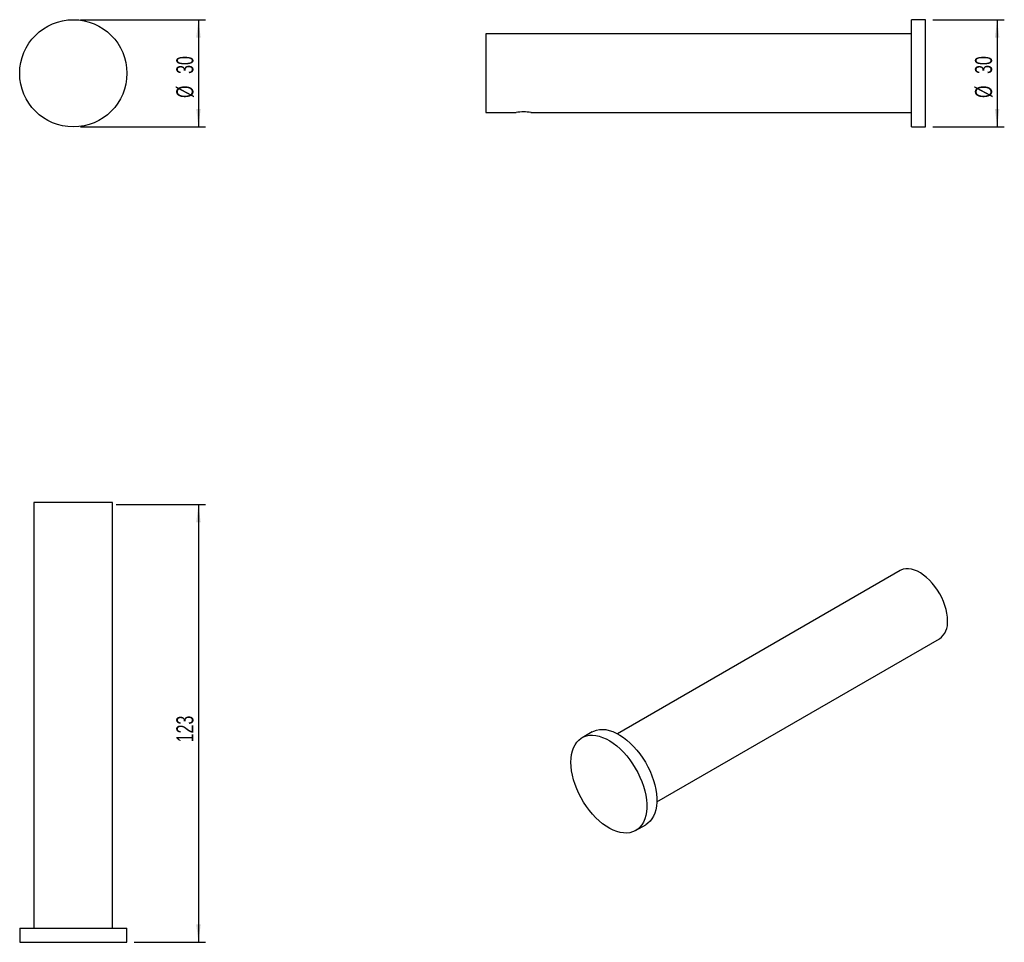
# Model space of a CAD drawing. Extents: x 39 to 177, y 87 to 216.
import ezdxf
from ezdxf.enums import TextEntityAlignment as Align

# ---------------------------------------------------------------- set-up
doc = ezdxf.new("R2010")
doc.units = 0
doc.layers.get('0').update_dxf_attribs({"linetype": 'CONTINUOUS'})
doc.layers.add('CAPA_BASE', color=7, linetype='CONTINUOUS')
doc.dimstyles.new('SLDDIMSTYLE0', dxfattribs={"dimtxt": 2.311487, "dimasz": 2.5, "dimexe": 0, "dimexo": 0.0625, "dimgap": 0.577872, "dimtad": 1, "dimlfac": 2, "dimrnd": 1e-09, "dimzin": 12, "dimsah": 1, "dimcen": 0.09, "dimazin": 3, "dimtfac": 1, "dimtofl": 0, "dimtmove": 0, "dimatfit": 3})

# ---------------------------------------------------------------- blocks, each defined once
blk = doc.blocks.new('_D')
at = {"layer": 'CAPA_BASE'}
for p, q in [((47.8, 215.72), (65.3, 215.72)), ((64.3, 215.72), (64.3, 200.72)), ((47.8, 200.72), (65.3, 200.72))]:
    blk.add_line(p, q, dxfattribs=at)
for points in [[(64.3, 215.72), (63.99, 213.22), (64.61, 213.22)], [(64.3, 200.72), (64.61, 203.22), (63.99, 203.22)]]:
    blk.add_solid(points, dxfattribs=at)
at = {"layer": 'CAPA_BASE', "width": 0.7}
for s, p in [('30', (64.3, 208.14, -30.75)), ('%%c', (64.3, 204.77, -30.75))]:
    blk.add_text(s, height=2.381, rotation=90, dxfattribs=at).set_placement(p, align=Align.BOTTOM_LEFT)
blk = doc.blocks.new('_D_1')
at = {"layer": 'CAPA_BASE'}
for p, q in [((167.01, 215.72), (177.01, 215.72)), ((176.01, 215.72), (176.01, 200.72)), ((167.01, 200.72), (177.01, 200.72))]:
    blk.add_line(p, q, dxfattribs=at)
for points in [[(176.01, 215.72), (175.7, 213.22), (176.32, 213.22)], [(176.01, 200.72), (176.32, 203.22), (175.7, 203.22)]]:
    blk.add_solid(points, dxfattribs=at)
at = {"layer": 'CAPA_BASE', "width": 0.7}
for s, p in [('30', (176.01, 208.14)), ('%%c', (176.01, 204.77))]:
    blk.add_text(s, height=2.381, rotation=90, dxfattribs=at).set_placement(p, align=Align.BOTTOM_LEFT)
blk = doc.blocks.new('_D_2')
at = {"layer": 'CAPA_BASE'}
for p, q in [((52.8, 147.92), (65.3, 147.92)), ((64.3, 147.92), (64.3, 86.67)), ((55.3, 86.67), (65.3, 86.67))]:
    blk.add_line(p, q, dxfattribs=at)
for points in [[(64.3, 147.92), (63.99, 145.42), (64.61, 145.42)], [(64.3, 86.67), (64.61, 89.17), (63.99, 89.17)]]:
    blk.add_solid(points, dxfattribs=at)
at = {"layer": 'CAPA_BASE', "width": 0.7}
blk.add_text('123', height=2.381, rotation=90, dxfattribs=at).set_placement((64.3, 114.65), align=Align.BOTTOM_LEFT)

msp = doc.modelspace()

# ---------------------------------------------------------------- linework, layer by layer
at = {"color": 7, "linetype": 'CONTINUOUS'}
for p, q in [((166.0113, 215.7172), (164.0113, 215.7172)), ((164.0113, 208.2172), (164.0113, 215.7172)), ((166.0113, 208.2172), (166.0113, 215.7172)), ((164.0113, 213.7172), (104.5113, 213.7172)), ((104.5113, 213.7172), (104.5113, 202.7172)), ((164.0113, 200.7172), (164.0113, 208.2172)), ((166.0113, 200.7172), (166.0113, 208.2172)), ((104.5113, 202.7172), (108.7249, 202.7172)), ((110.8113, 202.7172), (164.0113, 202.7172)), ((164.0113, 200.7172), (166.0113, 200.7172)), ((41.2964, 148.1708), (41.2964, 88.6708)), ((52.2964, 148.1708), (41.2964, 148.1708)), ((52.2964, 88.6708), (52.2964, 148.1708)), ((162.4338, 138.6622), (122.9106, 115.846)), ((128.4102, 106.3194), (167.9333, 129.1356)), ((119.361, 116.1061), (117.9468, 115.2897)), ((125.4462, 102.299), (126.8604, 103.1154)), ((39.2964, 88.6708), (39.2964, 86.6708)), ((39.2964, 88.6708), (54.2964, 88.6708)), ((54.2964, 86.6708), (54.2964, 88.6708)), ((39.2964, 86.6708), (54.2964, 86.6708))]:
    msp.add_line(p, q, dxfattribs=at)
at = {"color": 7, "linetype": 'CONTINUOUS', "flags": 128}
for points in [[(169.0726, 131.6538), (169.049, 132.1615), (168.9785, 132.6902), (168.8619, 133.2336), (168.7007, 133.7852), (168.4967, 134.338), (168.2526, 134.8856), (167.9712, 135.4212), (167.6559, 135.9383), (167.3107, 136.4306), (166.9396, 136.8922), (166.5472, 137.3175), (166.1383, 137.7013), (165.7177, 138.0389), (165.2907, 138.3263), (164.8624, 138.5599), (164.438, 138.737), (164.0226, 138.8553), (163.6213, 138.9135), (163.239, 138.9108), (162.8803, 138.8472), (162.5495, 138.7236), (162.4338, 138.6622)], [(119.361, 116.1061), (119.5868, 116.2217), (119.9734, 116.3594), (120.3876, 116.4379), (120.8257, 116.4563), (121.2839, 116.4146), (121.7581, 116.3131), (122.2443, 116.1527), (122.738, 115.9348), (123.235, 115.6614), (123.7309, 115.3347), (124.2214, 114.9578), (124.7021, 114.5339), (125.1689, 114.0667), (125.6175, 113.5603), (126.0441, 113.0193), (126.4449, 112.4482), (126.8165, 111.8523), (127.1554, 111.2366), (127.4589, 110.6067), (127.7241, 109.968), (127.9487, 109.3262), (128.1309, 108.6868), (128.2689, 108.0556), (128.3616, 107.4381), (128.4082, 106.8396), (128.4082, 106.2656), (128.3616, 105.7209), (128.2689, 105.2103), (128.1309, 104.7385), (127.9487, 104.3095), (127.7241, 103.927), (127.4589, 103.5945), (127.1554, 103.3149), (126.8604, 103.1154)], [(116.3932, 111.8559), (116.4165, 112.4159), (116.4862, 112.9441), (116.6017, 113.4358), (116.7619, 113.8867), (116.9656, 114.2929), (117.2108, 114.6508), (117.4954, 114.9572), (117.8169, 115.2094), (118.1726, 115.4052), (118.5592, 115.543), (118.9734, 115.6215), (119.4115, 115.6399), (119.8697, 115.5982), (120.3439, 115.4967), (120.83, 115.3363), (121.3238, 115.1184), (121.8208, 114.845), (122.3167, 114.5183), (122.8072, 114.1414), (123.2879, 113.7175), (123.7546, 113.2503), (124.2033, 112.7439), (124.6299, 112.2028), (125.0307, 111.6318), (125.4023, 111.0359), (125.7412, 110.4202), (126.0446, 109.7903), (126.3099, 109.1516), (126.5345, 108.5098), (126.7167, 107.8704), (126.8547, 107.2392), (126.9474, 106.6217), (126.9939, 106.0232), (126.9939, 105.4491), (126.9474, 104.9044), (126.8547, 104.3939), (126.7167, 103.9221), (126.5345, 103.4931), (126.3099, 103.1106), (126.0446, 102.7781), (125.7412, 102.4985), (125.4023, 102.2742), (125.0307, 102.1072), (124.6299, 101.999), (124.2033, 101.9505), (123.7546, 101.9621), (123.2879, 102.0338), (122.8072, 102.1649), (122.3167, 102.3543), (121.8208, 102.6002), (121.3238, 102.9006), (120.83, 103.2528), (120.3439, 103.6536), (119.8697, 104.0997), (119.4115, 104.587), (118.9734, 105.1113), (118.5592, 105.6679), (118.1726, 106.2521), (117.8169, 106.8585), (117.4954, 107.482), (117.2108, 108.117), (116.9656, 108.758), (116.7619, 109.3993), (116.6017, 110.0352), (116.4862, 110.6603), (116.4165, 111.269), (116.3932, 111.8559)]]:
    msp.add_lwpolyline(points, dxfattribs=at)
at = {"color": 7, "linetype": 'CONTINUOUS'}
msp.add_circle((46.7964, 208.2172), 7.5, dxfattribs=at)
for centre, radius, start, end in [((109.7614, 197.2707), 5.5468, 79.08888, 100.769431), ((166.3768, 131.3567), 2.7121, 305.022954, 6.289226)]:
    msp.add_arc(centre, radius, start, end, dxfattribs=at)

# ---------------------------------------------------------------- dimensions: what is measured, and where the dimension line sits
at = {"layer": 'CAPA_BASE'}
for base, p1, p2, picture, middle in [((64.2964, 200.7172), (46.7964, 215.7172), (46.7964, 200.7172), '_D', (64.2964, 208.2172)), ((176.0113, 200.7172), (166.0113, 215.7172), (166.0113, 200.7172), '_D_1', (176.0113, 208.2172))]:
    dim = msp.add_linear_dim(base=base, p1=p1, p2=p2, angle=90, text='%%c<>', dimstyle='SLDDIMSTYLE0', dxfattribs=at)
    dim.commit()
    dim.dimension.update_dxf_attribs({"geometry": picture, "text_midpoint": middle, "dimtype": 160})
dim = msp.add_linear_dim(base=(64.2964, 86.6708), p1=(51.7964, 147.9208), p2=(54.2964, 86.6708), angle=90, dimstyle='SLDDIMSTYLE0', dxfattribs=at)
dim.commit()
dim.dimension.update_dxf_attribs({"geometry": '_D_2', "text_midpoint": (64.2964, 117.2958), "dimtype": 160})

doc.saveas('drawing.dxf')
